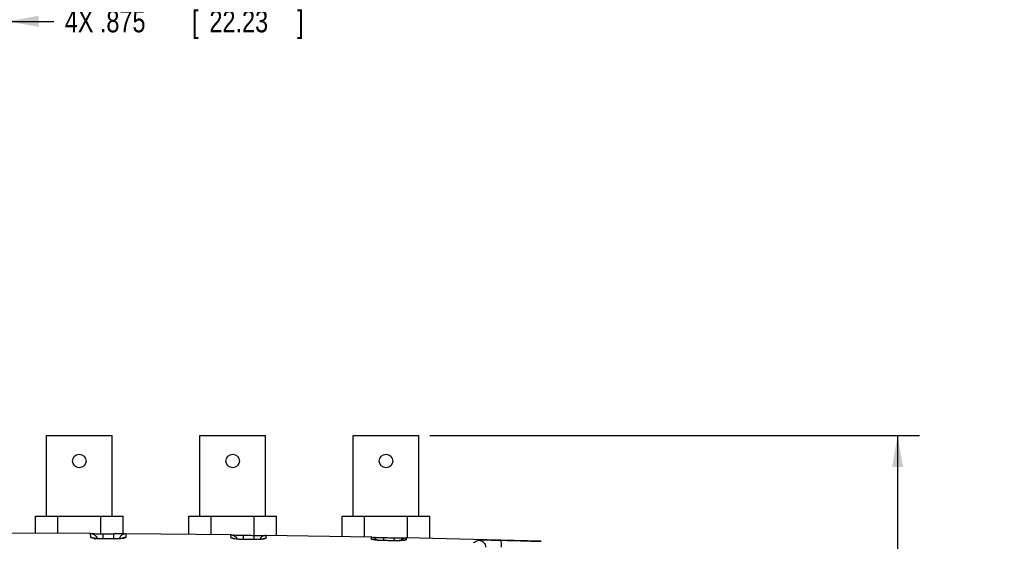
# Model space of a CAD drawing. Header units: inches. Extents: x 0 to 34, y 0 to 22.
# Tile 17 of 100: x 13.1 to 18.7, y 4.5 to 7.4. Entities that reach past the tile are written whole.
import ezdxf

# ---------------------------------------------------------------- set-up
doc = ezdxf.new("R2010")
doc.units = ezdxf.units.IN
doc.header["$LTSCALE"] = 1.87
doc.header["$MEASUREMENT"] = 0
doc.layers.get('0').update_dxf_attribs({"linetype": 'CONTINUOUS'})
doc.layers.add('DIMENSIONS', color=7, linetype='CONTINUOUS')
doc.styles.get("Standard").update_dxf_attribs({"font": 'txt', "width": 0.8})
doc.dimstyles.new('DIMSTYLE_1', dxfattribs={"dimtxt": 0.125, "dimasz": 0.18, "dimexe": 0.18, "dimexo": 0.0625, "dimgap": 0.09, "dimtad": 0, "dimtih": 1, "dimtoh": 1, "dimdec": 3, "dimzin": 4, "dimdsep": 46, "dimtxsty": 'STANDARD', "dimblk": '_FILLED', "dimblk1": '_FILLED', "dimblk2": '_FILLED', "dimcen": 0.09, "dimadec": 0, "dimazin": 0, "dimtp": 0.001, "dimtm": 0.001, "dimtfac": 1, "dimtdec": 3, "dimtofl": 0, "dimtmove": 0, "dimatfit": 3, "dimldrblk": '_FILLED', "dimfxl": 1, "dimtolj": 1, "dimtzin": 4, "dimarcsym": 0})

# ---------------------------------------------------------------- blocks, each defined once
blk = doc.blocks.new('_FILLED')
at = {"color": 0, "linetype": 'BYBLOCK'}
blk.add_solid([(0, 0), (-1, 0.174), (-1, -0.174)], dxfattribs=at)
blk = doc.blocks.new('*D5')
at = {"layer": 'DIMENSIONS', "color": 2, "linetype": 'CONTINUOUS'}
for p, q in [((15.4665, 5.0769), (18.2592, 5.0769)), ((18.1342, 5.0769), (18.1342, 3.6772)), ((18.1342, 1.8819), (18.1342, 3.4272)), ((15.5488, 1.8819), (18.2592, 1.8819))]:
    blk.add_line(p, q, dxfattribs=at)
at = {"layer": 'DIMENSIONS', "color": 2, "linetype": 'CONTINUOUS', "xscale": 0.18, "yscale": 0.18, "zscale": 0.18}
for p, rotation in [((18.1342, 5.0769), 90), ((18.1342, 1.8819), 270)]:
    blk.add_blockref('_FILLED', p, dxfattribs=dict(at, rotation=rotation))
at = {"layer": 'DIMENSIONS', "color": 2, "linetype": 'CONTINUOUS', "width": 0.8}
for s, p in [('3.195', (17.4717, 3.4897)), ('[', (18.0967, 3.4897)), ('81.15', (18.1967, 3.4897)), (']', (18.6967, 3.4897))]:
    blk.add_text(s, height=0.125, dxfattribs=at).set_placement(p)
blk = doc.blocks.new('*D18')
at = {"layer": 'DIMENSIONS', "color": 2, "linetype": 'CONTINUOUS'}
for p, q in [((12.1791, 12.5223), (12.1791, 7.3115)), ((13.0541, 12.5223), (13.0541, 7.3115)), ((12.1791, 7.4365), (11.8191, 7.4365)), ((13.0541, 7.4365), (13.3215, 7.4365))]:
    blk.add_line(p, q, dxfattribs=at)
at = {"layer": 'DIMENSIONS', "color": 2, "linetype": 'CONTINUOUS', "xscale": 0.18, "yscale": 0.18, "zscale": 0.18}
blk.add_blockref('_FILLED', (12.1791, 7.4365), dxfattribs=at)
at = {"layer": 'DIMENSIONS', "color": 2, "linetype": 'CONTINUOUS', "xscale": 0.18, "yscale": 0.18, "zscale": 0.18, "rotation": 180}
blk.add_blockref('_FILLED', (13.0541, 7.4365), dxfattribs=at)
at = {"layer": 'DIMENSIONS', "color": 2, "linetype": 'CONTINUOUS', "width": 0.8}
for s, p in [('4X', (13.384, 7.374)), ('.875', (13.584, 7.374)), ('[', (14.109, 7.374)), ('22.23', (14.209, 7.374)), (']', (14.709, 7.374))]:
    blk.add_text(s, height=0.125, dxfattribs=at).set_placement(p)

msp = doc.modelspace()

# ---------------------------------------------------------------- linework, layer by layer
at = {"color": 7, "linetype": 'CONTINUOUS'}
for p, q in [((13.279, 4.6169), (13.279, 5.0769)), ((13.279, 5.0769), (13.654, 5.0769)), ((13.654, 4.6169), (13.654, 5.0769)), ((14.154, 4.6169), (14.154, 5.0769)), ((14.154, 5.0769), (14.529, 5.0769)), ((14.529, 4.6169), (14.529, 5.0769)), ((15.029, 5.0769), (15.404, 5.0769)), ((15.029, 4.6169), (15.029, 5.0769)), ((15.404, 4.6169), (15.404, 5.0769)), ((13.2165, 4.5181), (13.2165, 4.6169)), ((13.2165, 4.6169), (13.7165, 4.6169)), ((13.3441, 4.5176), (13.3441, 4.6169)), ((13.5888, 4.5161), (13.5888, 4.6169)), ((13.7165, 4.5156), (13.7165, 4.6169)), ((14.0915, 4.5119), (14.0915, 4.6169)), ((14.0915, 4.6169), (14.5915, 4.6169)), ((14.2191, 4.5106), (14.2191, 4.6169)), ((14.4638, 4.5072), (14.4638, 4.6169)), ((14.5915, 4.5057), (14.5915, 4.6169)), ((14.9665, 4.6169), (15.4665, 4.6169)), ((14.9665, 4.4993), (14.9665, 4.6169)), ((15.0941, 4.4971), (15.0941, 4.6169)), ((15.3388, 4.4922), (15.3388, 4.6169)), ((15.4665, 4.489), (15.4665, 4.6169)), ((13.5332, 4.517), (12.93, 4.519)), ((13.5313, 4.5169), (13.5333, 4.517)), ((13.532, 4.4965), (13.5313, 4.5169)), ((13.6013, 4.516), (13.6011, 4.487)), ((13.6621, 4.5156), (13.6619, 4.4868)), ((13.7245, 4.5156), (13.7099, 4.5156)), ((14.3339, 4.5094), (13.7302, 4.5156)), ((13.7321, 4.5156), (13.7314, 4.4954)), ((14.3319, 4.5094), (14.3339, 4.5094)), ((14.3324, 4.493), (14.3319, 4.5094)), ((14.4019, 4.508), (14.4016, 4.4838)), ((14.4621, 4.5072), (14.4618, 4.4834)), ((15.1347, 4.4964), (14.5301, 4.5067)), ((14.5301, 4.5067), (14.5321, 4.5067)), ((14.5321, 4.5067), (14.5315, 4.4906)), ((15.1326, 4.4964), (15.1347, 4.4964)), ((15.133, 4.4857), (15.1326, 4.4964)), ((15.2026, 4.4945), (15.2023, 4.4774)), ((15.2619, 4.4933), (15.2615, 4.4768)), ((13.6631, 4.4868), (13.6042, 4.487)), ((13.6043, 4.4865), (13.6042, 4.487)), ((13.6632, 4.4864), (13.6631, 4.4868)), ((14.4651, 4.4834), (14.4065, 4.4837)), ((14.4068, 4.4834), (14.4065, 4.4837)), ((14.4654, 4.483), (14.4651, 4.4834)), ((15.2671, 4.4767), (15.2089, 4.4773)), ((15.2093, 4.4771), (15.2089, 4.4773)), ((15.2675, 4.4764), (15.2671, 4.4767)), ((16.1013, 4.4733), (15.3297, 4.4924)), ((15.3297, 4.4924), (15.3318, 4.4923)), ((15.3318, 4.4923), (15.3315, 4.4821))]:
    msp.add_line(p, q, dxfattribs=at)
for points in [[(13.7099, 4.5156), (13.7049, 4.5155), (13.6993, 4.5155), (13.6932, 4.5155), (13.6867, 4.5155), (13.6797, 4.5155), (13.6724, 4.5156), (13.6648, 4.5156), (13.6621, 4.5156)], [(13.6042, 4.487), (13.5935, 4.4871), (13.58, 4.4877), (13.5684, 4.4886), (13.5592, 4.4897), (13.5528, 4.4907), (13.5507, 4.4912)], [(13.7128, 4.4902), (13.7138, 4.4905), (13.713, 4.4904), (13.7081, 4.4895), (13.7, 4.4885), (13.6891, 4.4876), (13.6758, 4.487), (13.6631, 4.4868)], [(14.4065, 4.4837), (14.3971, 4.4839), (14.3838, 4.4844), (14.3721, 4.4852), (14.3625, 4.4862), (14.3551, 4.4872), (14.3504, 4.488), (14.3492, 4.4883)], [(14.5152, 4.4866), (14.5148, 4.4865), (14.5113, 4.4859), (14.5052, 4.4851), (14.4967, 4.4843), (14.4864, 4.4837), (14.4743, 4.4834), (14.4651, 4.4834)], [(15.2089, 4.4773), (15.2045, 4.4774), (15.1928, 4.4777), (15.1818, 4.4782), (15.1719, 4.4789), (15.1633, 4.4797), (15.1563, 4.4806), (15.151, 4.4813), (15.1479, 4.4819), (15.1474, 4.4821)], [(15.3166, 4.479), (15.3171, 4.4791), (15.3151, 4.4788), (15.3099, 4.4781), (15.3018, 4.4775), (15.2912, 4.477), (15.2784, 4.4767), (15.2671, 4.4767)]]:
    msp.add_lwpolyline(points, dxfattribs=at)
for centre in [(13.4665, 4.9309), (14.3415, 4.9309), (15.2165, 4.9309)]:
    msp.add_circle(centre, 0.0385, dxfattribs=at)
for points in [[(13.5313, 4.5169), (13.5319, 4.5169), (13.5326, 4.5169), (13.5332, 4.5169)], [(13.5332, 4.5169), (13.5376, 4.5166), (13.5421, 4.5156), (13.5462, 4.514)], [(13.5677, 4.4931), (13.5683, 4.4917), (13.5688, 4.4903), (13.5693, 4.4888)], [(13.7302, 4.516), (13.7302, 4.516), (13.7301, 4.516), (13.7301, 4.516)], [(13.7301, 4.516), (13.7301, 4.516), (13.7302, 4.516), (13.7302, 4.516)], [(13.7302, 4.516), (13.7313, 4.5163), (13.7321, 4.5163), (13.7321, 4.5156)], [(14.5033, 4.495), (14.5002, 4.4919), (14.4976, 4.4883), (14.4956, 4.4844)], [(13.6953, 4.4919), (13.6947, 4.4907), (13.6943, 4.4894), (13.6938, 4.4882)], [(15.1599, 4.4849), (15.1614, 4.4834), (15.1628, 4.4818), (15.164, 4.4801)], [(15.3035, 4.4814), (15.3023, 4.4803), (15.3012, 4.4791), (15.3002, 4.4778)]]:
    msp.add_open_spline(points, degree=3, dxfattribs=at)
for points, knots in [([(13.5624, 4.4886), (13.5569, 4.4892), (13.5476, 4.4905), (13.5385, 4.4926), (13.5321, 4.495), (13.532, 4.4965)], [0, 0, 0, 0, 0.511693, 0.853244, 1, 1, 1, 1]), ([(13.532, 4.4965), (13.5371, 4.4965), (13.5473, 4.4945), (13.556, 4.4889), (13.5597, 4.4853)], [0, 0, 0, 0, 0.500515, 1, 1, 1, 1]), ([(13.5334, 4.5174), (13.5338, 4.5172), (13.5392, 4.5156), (13.5419, 4.5164), (13.5448, 4.5168)], [0, 0, 0, 0, 0.092612, 1, 1, 1, 1]), ([(13.5448, 4.5168), (13.5494, 4.5173), (13.5621, 4.5161), (13.5804, 4.5163), (13.5942, 4.5161), (13.6013, 4.516)], [0, 0, 0, 0, 0.274873, 0.619376, 1, 1, 1, 1]), ([(13.5462, 4.514), (13.551, 4.512), (13.5596, 4.5063), (13.5656, 4.4978), (13.5677, 4.4931)], [0, 0, 0, 0, 0.500002, 1, 1, 1, 1]), ([(13.6013, 4.516), (13.6115, 4.516), (13.6317, 4.5158), (13.652, 4.5157), (13.6621, 4.5156)], [0, 0, 0, 0, 0.499999, 1, 1, 1, 1]), ([(13.7321, 4.5156), (13.727, 4.5156), (13.7166, 4.5137), (13.7034, 4.5052), (13.6974, 4.4966), (13.6953, 4.4919)], [0, 0, 0, 0, 0.333335, 0.666669, 1, 1, 1, 1]), ([(13.7314, 4.4954), (13.7314, 4.4939), (13.7255, 4.4917), (13.7169, 4.4897), (13.7082, 4.4886), (13.703, 4.4881)], [0, 0, 0, 0, 0.147346, 0.487618, 1, 1, 1, 1]), ([(13.7314, 4.4954), (13.7263, 4.4954), (13.7197, 4.4942), (13.7138, 4.4915), (13.7125, 4.4908)], [0, 0, 0, 0, 0.785994, 1, 1, 1, 1]), ([(14.3319, 4.5094), (14.3369, 4.5093), (14.3471, 4.5072), (14.36, 4.4987), (14.3659, 4.4902), (14.3679, 4.4856)], [0, 0, 0, 0, 0.333336, 0.666669, 1, 1, 1, 1]), ([(14.3324, 4.493), (14.3375, 4.4929), (14.3437, 4.4917), (14.3493, 4.4891), (14.3503, 4.4886)], [0, 0, 0, 0, 0.821807, 1, 1, 1, 1]), ([(14.3638, 4.4855), (14.3581, 4.4861), (14.3484, 4.4872), (14.3393, 4.4894), (14.3325, 4.4914), (14.3324, 4.493)], [0, 0, 0, 0, 0.514738, 0.857531, 1, 1, 1, 1]), ([(14.334, 4.5098), (14.3344, 4.5097), (14.3398, 4.508), (14.3425, 4.5088), (14.3454, 4.5092)], [0, 0, 0, 0, 0.088694, 1, 1, 1, 1]), ([(14.3454, 4.5092), (14.3499, 4.5097), (14.3626, 4.5084), (14.3809, 4.5085), (14.3947, 4.5081), (14.4019, 4.508)], [0, 0, 0, 0, 0.274827, 0.619343, 1, 1, 1, 1]), ([(14.4019, 4.508), (14.4119, 4.5079), (14.432, 4.5076), (14.4521, 4.5073), (14.4621, 4.5072)], [0, 0, 0, 0, 0.499999, 1, 1, 1, 1]), ([(14.4621, 4.5072), (14.4693, 4.5071), (14.4831, 4.5071), (14.5014, 4.5065), (14.5141, 4.5074), (14.5186, 4.5068)], [0, 0, 0, 0, 0.381293, 0.725421, 1, 1, 1, 1]), ([(14.5321, 4.5067), (14.5269, 4.5067), (14.5165, 4.5049), (14.5074, 4.499), (14.5035, 4.4952), (14.5033, 4.495)], [0, 0, 0, 0, 0.486242, 0.972482, 1, 1, 1, 1]), ([(14.5186, 4.5068), (14.5215, 4.5064), (14.5241, 4.5055), (14.5295, 4.507), (14.53, 4.5071)], [0, 0, 0, 0, 0.912052, 1, 1, 1, 1]), ([(15.1326, 4.4964), (15.1376, 4.4963), (15.1477, 4.4941), (15.1563, 4.4884), (15.1599, 4.4849)], [0, 0, 0, 0, 0.500002, 1, 1, 1, 1]), ([(15.1348, 4.4967), (15.1352, 4.4966), (15.1405, 4.4949), (15.1432, 4.4958), (15.1461, 4.4961)], [0, 0, 0, 0, 0.081951, 1, 1, 1, 1]), ([(15.1461, 4.4961), (15.1506, 4.4965), (15.1633, 4.4952), (15.1817, 4.4951), (15.1955, 4.4947), (15.2026, 4.4945)], [0, 0, 0, 0, 0.274777, 0.619306, 1, 1, 1, 1]), ([(15.2026, 4.4945), (15.2125, 4.4943), (15.2323, 4.4939), (15.252, 4.4935), (15.2619, 4.4933)], [0, 0, 0, 0, 0.499998, 1, 1, 1, 1]), ([(15.2619, 4.4933), (15.2691, 4.4932), (15.2829, 4.493), (15.3011, 4.4923), (15.3138, 4.4932), (15.3183, 4.4925)], [0, 0, 0, 0, 0.381274, 0.725393, 1, 1, 1, 1]), ([(13.6043, 4.4865), (13.597, 4.4866), (13.583, 4.4869), (13.5692, 4.4879), (13.5624, 4.4886)], [0, 0, 0, 0, 0.521891, 1, 1, 1, 1]), ([(13.6632, 4.4864), (13.6534, 4.4864), (13.6338, 4.4865), (13.6141, 4.4865), (13.6043, 4.4865)], [0, 0, 0, 0, 0.500016, 1, 1, 1, 1]), ([(13.703, 4.4881), (13.6966, 4.4875), (13.6835, 4.4866), (13.6702, 4.4864), (13.6632, 4.4864)], [0, 0, 0, 0, 0.475853, 1, 1, 1, 1]), ([(14.4068, 4.4834), (14.3993, 4.4834), (14.3849, 4.4838), (14.3708, 4.4848), (14.3638, 4.4855)], [0, 0, 0, 0, 0.520531, 1, 1, 1, 1]), ([(14.4654, 4.483), (14.4557, 4.4831), (14.4361, 4.4832), (14.4165, 4.4833), (14.4068, 4.4834)], [0, 0, 0, 0, 0.500023, 1, 1, 1, 1]), ([(14.5042, 4.4844), (14.4979, 4.4839), (14.4852, 4.4832), (14.4722, 4.483), (14.4654, 4.483)], [0, 0, 0, 0, 0.474089, 1, 1, 1, 1]), ([(14.5315, 4.4906), (14.5315, 4.4893), (14.5256, 4.4875), (14.5176, 4.4857), (14.5091, 4.4848), (14.5042, 4.4844)], [0, 0, 0, 0, 0.142845, 0.483328, 1, 1, 1, 1]), ([(14.5315, 4.4906), (14.5264, 4.4907), (14.5202, 4.4896), (14.5145, 4.4872), (14.5136, 4.4867)], [0, 0, 0, 0, 0.838555, 1, 1, 1, 1]), ([(15.133, 4.4857), (15.138, 4.4856), (15.1436, 4.4844), (15.1487, 4.4822), (15.1491, 4.482)], [0, 0, 0, 0, 0.906653, 1, 1, 1, 1]), ([(15.1653, 4.4792), (15.1594, 4.4797), (15.1494, 4.4806), (15.1403, 4.4829), (15.133, 4.4842), (15.133, 4.4857)], [0, 0, 0, 0, 0.519516, 0.86393, 1, 1, 1, 1]), ([(15.2093, 4.4771), (15.2017, 4.4771), (15.1869, 4.4775), (15.1725, 4.4786), (15.1653, 4.4792)], [0, 0, 0, 0, 0.5193, 1, 1, 1, 1]), ([(15.2675, 4.4764), (15.2578, 4.4765), (15.2384, 4.4768), (15.219, 4.477), (15.2093, 4.4771)], [0, 0, 0, 0, 0.500011, 1, 1, 1, 1]), ([(15.3052, 4.4773), (15.2991, 4.477), (15.2868, 4.4764), (15.2742, 4.4764), (15.2675, 4.4764)], [0, 0, 0, 0, 0.47224, 1, 1, 1, 1]), ([(15.3318, 4.4923), (15.3267, 4.4924), (15.3162, 4.4906), (15.3073, 4.4849), (15.3035, 4.4814)], [0, 0, 0, 0, 0.500001, 1, 1, 1, 1]), ([(15.3315, 4.4821), (15.3314, 4.4809), (15.3256, 4.4798), (15.3182, 4.4782), (15.31, 4.4776), (15.3052, 4.4773)], [0, 0, 0, 0, 0.135517, 0.476775, 1, 1, 1, 1]), ([(15.3315, 4.4821), (15.3263, 4.4822), (15.3207, 4.4812), (15.3155, 4.4791), (15.3151, 4.479)], [0, 0, 0, 0, 0.925738, 1, 1, 1, 1]), ([(15.3183, 4.4925), (15.3212, 4.4921), (15.3239, 4.4912), (15.3292, 4.4926), (15.3296, 4.4927)], [0, 0, 0, 0, 0.919157, 1, 1, 1, 1]), ([(15.7161, 4.466), (15.7193, 4.468), (15.7257, 4.4716), (15.7355, 4.476), (15.7422, 4.4782), (15.7456, 4.4791)], [0, 0, 0, 0, 0.346777, 0.679181, 1, 1, 1, 1]), ([(15.7456, 4.4791), (15.7464, 4.4794), (15.7483, 4.4797), (15.7516, 4.4801), (15.7558, 4.4804), (15.7608, 4.4807), (15.7667, 4.4809), (15.7733, 4.481), (15.7806, 4.481), (15.7885, 4.481), (15.7971, 4.4809), (15.8063, 4.4808), (15.8159, 4.4807), (15.826, 4.4805), (15.8364, 4.4803), (15.8472, 4.48), (15.8581, 4.4798), (15.8654, 4.4796), (15.8691, 4.4795)], [0, 0, 0, 0, 0.020102, 0.047289, 0.081406, 0.122213, 0.169474, 0.222913, 0.282145, 0.346726, 0.416295, 0.490487, 0.568515, 0.650023, 0.734729, 0.821849, 0.910542, 1, 1, 1, 1]), ([(15.7456, 4.4791), (15.7506, 4.479), (15.7607, 4.4766), (15.7734, 4.4676), (15.7819, 4.4546), (15.7839, 4.4443), (15.784, 4.4392)], [0, 0, 0, 0, 0.24813, 0.497754, 0.748682, 1, 1, 1, 1]), ([(15.8691, 4.4795), (15.9201, 4.4782), (15.9976, 4.4762), (16.075, 4.4741), (16.1013, 4.4733)], [0, 0, 0, 0, 0.65911, 1, 1, 1, 1]), ([(15.8691, 4.4795), (15.8703, 4.4794), (15.8708, 4.4737), (15.872, 4.4667), (15.8723, 4.4538), (15.8723, 4.4446), (15.8722, 4.4395)], [0, 0, 0, 0, 0.086724, 0.303782, 0.623822, 1, 1, 1, 1])]:
    msp.add_open_spline(points, degree=3, knots=knots, dxfattribs=at)

# ---------------------------------------------------------------- dimensions: what is measured, and where the dimension line sits
at = {"layer": 'DIMENSIONS', "color": 2, "linetype": 'CONTINUOUS'}
dim = msp.add_linear_dim(base=(12.1791, 7.4365), p1=(13.0541, 12.5223), p2=(12.1791, 12.5223), angle=180, text='4X<>', dimstyle='DIMSTYLE_1', dxfattribs=at)
dim.commit()
dim.dimension.update_dxf_attribs({"geometry": '*D18', "text_midpoint": (14.0965, 7.4365), "dimtype": 160})
dim = msp.add_linear_dim(base=(18.1342, 1.8819), p1=(15.4665, 5.0769), p2=(15.5488, 1.8819), angle=270, dimstyle='DIMSTYLE_1', dxfattribs=at)
dim.commit()
dim.dimension.update_dxf_attribs({"geometry": '*D5', "text_midpoint": (18.1342, 3.5522), "dimtype": 160})

doc.saveas('drawing.dxf')
